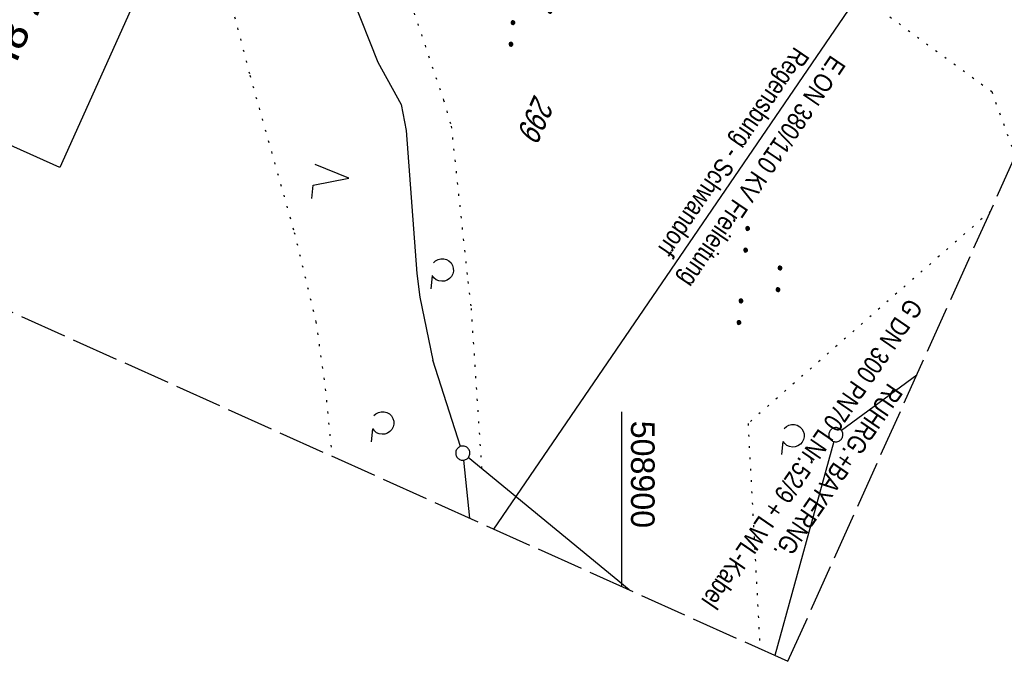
# Model space of a CAD drawing. Extents: x 508656 to 509297, y 448622 to 449584.
# Tile 7 of 51: x 508836 to 508941, y 448622 to 448690. Entities that reach past the tile are written whole.
import ezdxf

# ---------------------------------------------------------------- set-up
doc = ezdxf.new("R2010")
doc.units = 0
doc.header["$LTSCALE"] = 10
doc.header["$MEASUREMENT"] = 0
for name, pattern in [('AUSGEZOGEN', [0]), ('LT00', [0]), ('LT14', [0.6, 0.5, -0.1]), ('PUNKTX2_STR', [0.6, 0.1, -0.5])]:
    doc.linetypes.add(name, pattern=pattern)
doc.layers.get('0').update_dxf_attribs({"linetype": 'LT00'})
doc.layers.add('-BLATT_124-RAND', color=7, linetype='LT14', plot=False)
for name, color, linetype in [('BW_TEXT_A', 20, 'AUSGEZOGEN'), ('DFK_FLUR_NR', 250, 'LT00'), ('DFK_GZPKT', 250, 'LT00'), ('DFK_KATASTER', 250, 'LT00'), ('DFK_NUTZUNG', 250, 'LT00'), ('DFK_NUTZUNGSGRENZE', 70, 'PUNKTX2_STR'), ('GASLTG_TEXT', 250, 'Continuous'), ('STROM_FREILTG', 80, 'STROMFREILEITUNG'), ('STROM_TEXT', 80, 'Continuous'), ('V124_RASTER', 250, 'LT00')]:
    doc.layers.add(name, color=color, linetype=linetype)
doc.styles.add('Beschrift', font='ARIAL.TTF')
doc.styles.get("Standard").update_dxf_attribs({"font": 'ARIAL.TTF'})
doc.styles.add('Strom', font='txt-alt.shx')
doc.styles.add('Versorgungsltg', font='ARIAL.TTF', dxfattribs={"width": 0.8, "height": 2})
doc.linetypes.add('STROMFREILEITUNG', pattern='A,12.7,-5.5,["xx",Strom,S=2.5,R=0,X=-2.6,Y=-0.85],-4.35', length=22.55)

# ---------------------------------------------------------------- blocks, each defined once
blk = doc.blocks.new('SYMB7010')
at = {"color": 0, "linetype": 'ByBlock'}
for points in [[(-0.031408, 0.499213), (-0.093728, 0.49134), (-0.15457, 0.475719), (-0.212975, 0.452595), (-0.268021, 0.422333), (-0.31884, 0.385411), (-0.36463, 0.342411), (-0.40467, 0.29401), (-0.438329, 0.240973), (-0.465074, 0.184136), (-0.484486, 0.124395), (-0.496256, 0.062692), (-0.5002, 0)], [(-0.5002, 0), (-0.496256, -0.062692), (-0.484486, -0.124395), (-0.465075, -0.184136), (-0.438329, -0.240973), (-0.404671, -0.29401), (-0.36463, -0.342411), (-0.31884, -0.385411), (-0.268021, -0.422333), (-0.212975, -0.452595), (-0.154571, -0.475719), (-0.093728, -0.49134), (-0.031408, -0.499213), (0.031408, -0.499213)], [(0.5002, 0), (0.496256, 0.062692), (0.484485, 0.124395), (0.465074, 0.184136), (0.438329, 0.240973), (0.40467, 0.29401), (0.36463, 0.342411), (0.31884, 0.385411), (0.268021, 0.422333), (0.212975, 0.452595), (0.15457, 0.475719), (0.093728, 0.49134), (0.031408, 0.499213), (-0.031408, 0.499213)], [(0.031408, -0.499213), (0.093728, -0.491341), (0.15457, -0.475719), (0.212975, -0.452595), (0.268021, -0.422333), (0.31884, -0.385411), (0.36463, -0.342411), (0.404671, -0.294011), (0.438329, -0.240974), (0.465075, -0.184136), (0.484486, -0.124395), (0.496256, -0.062692), (0.500201, 0)]]:
    blk.add_lwpolyline(points, dxfattribs=at)
blk = doc.blocks.new('SYMB7212')
at = {"color": 0, "linetype": 'ByBlock'}
blk.add_line((0.07, -0.1), (0.21, -0.1), dxfattribs=at)
for points in [[(-0.119836, 0.00627), (-0.114449, 0.036077), (-0.101769, 0.063585), (-0.082606, 0.087042), (-0.05818, 0.104953), (-0.030047, 0.116177), (0, 0.12)], [(0, 0.12), (0.030047, 0.116177), (0.05818, 0.104953), (0.082606, 0.087041), (0.101769, 0.063585), (0.114449, 0.036077), (0.119836, 0.00627)], [(-0.068816, -0.098308), (-0.091239, -0.077945), (-0.107849, -0.052617), (-0.117589, -0.023936), (-0.119836, 0.00627)], [(0.119836, 0.00627), (0.117589, -0.023936), (0.107849, -0.052617), (0.091239, -0.077945), (0.068816, -0.098308)]]:
    blk.add_lwpolyline(points, dxfattribs=at)
blk = doc.blocks.new('SYMB7222')
at = {"color": 0, "linetype": 'ByBlock'}
blk.add_line((0, 0.185), (-0.11, -0.185), dxfattribs=at)
blk.add_lwpolyline([(0.25, -0.185), (0.11, -0.185), (0, 0.185)], dxfattribs=at)
blk = doc.blocks.new('SYMB7111')
at = {"color": 0, "linetype": 'ByBlock'}
for p, q in [((-0.12, 0.209164), (-0.12, 0.170836)), ((-0.115, 0.170204), (-0.115, 0.209796)), ((-0.11, 0.209164), (-0.11, 0.170836)), ((0.11, 0.209164), (0.11, 0.170836)), ((0.115, 0.170204), (0.115, 0.209796)), ((0.12, 0.209164), (0.12, 0.170836)), ((-0.13, 0.202919), (-0.13, 0.177081)), ((-0.125, 0.172895), (-0.125, 0.207105)), ((-0.105, 0.172895), (-0.105, 0.207105)), ((-0.1, 0.202919), (-0.1, 0.177081)), ((-0.095, 0.189874), (-0.095, 0.190146)), ((0.1, 0.202919), (0.1, 0.177081)), ((0.105, 0.172895), (0.105, 0.207105)), ((0.125, 0.172895), (0.125, 0.207105)), ((0.13, 0.202919), (0.13, 0.177081)), ((0.135, 0.189874), (0.135, 0.190146)), ((-0.515, -0.177081), (-0.515, -0.202919)), ((-0.51, -0.207105), (-0.51, -0.172895)), ((-0.505, -0.170836), (-0.505, -0.209164)), ((-0.5, -0.209796), (-0.5, -0.170204)), ((-0.495, -0.170836), (-0.495, -0.209164)), ((-0.49, -0.207105), (-0.49, -0.172895)), ((-0.485, -0.177081), (-0.485, -0.202919)), ((-0.48, -0.190126), (-0.48, -0.189854)), ((-0.285, -0.177081), (-0.285, -0.202919)), ((-0.28, -0.207105), (-0.28, -0.172895)), ((-0.275, -0.170836), (-0.275, -0.209164)), ((-0.27, -0.209796), (-0.27, -0.170204)), ((-0.265, -0.170836), (-0.265, -0.209164)), ((-0.26, -0.207105), (-0.26, -0.172895)), ((-0.255, -0.177081), (-0.255, -0.202919)), ((-0.25, -0.190126), (-0.25, -0.189854)), ((0.255, -0.177081), (0.255, -0.202919)), ((0.26, -0.207105), (0.26, -0.172895)), ((0.265, -0.170836), (0.265, -0.209164)), ((0.27, -0.209796), (0.27, -0.170204)), ((0.275, -0.170836), (0.275, -0.209164)), ((0.28, -0.207105), (0.28, -0.172895)), ((0.285, -0.177081), (0.285, -0.202919)), ((0.29, -0.190126), (0.29, -0.189854)), ((0.485, -0.177081), (0.485, -0.202919)), ((0.49, -0.207105), (0.49, -0.172895)), ((0.495, -0.170836), (0.495, -0.209164)), ((0.5, -0.209796), (0.5, -0.170204)), ((0.505, -0.170836), (0.505, -0.209164)), ((0.51, -0.207105), (0.51, -0.172895)), ((0.515, -0.177081), (0.515, -0.202919)), ((0.52, -0.190126), (0.52, -0.189854))]:
    blk.add_line(p, q, dxfattribs=at)
for points in [[(-0.095, 0.19), (-0.096981, 0.198678), (-0.10253, 0.205637), (-0.11055, 0.209499), (-0.11945, 0.209499), (-0.12747, 0.205637), (-0.133019, 0.198678), (-0.135, 0.19), (-0.133019, 0.181322), (-0.12747, 0.174363), (-0.11945, 0.170501), (-0.11055, 0.170501), (-0.10253, 0.174363), (-0.096981, 0.181322), (-0.095, 0.19)], [(0.135, 0.19), (0.133019, 0.198678), (0.12747, 0.205637), (0.11945, 0.209499), (0.11055, 0.209499), (0.10253, 0.205637), (0.096981, 0.198678), (0.095, 0.19), (0.096981, 0.181322), (0.10253, 0.174363), (0.11055, 0.170501), (0.11945, 0.170501), (0.12747, 0.174363), (0.133019, 0.181322), (0.135, 0.19)], [(-0.48, -0.19), (-0.481981, -0.181322), (-0.48753, -0.174363), (-0.49555, -0.170501), (-0.50445, -0.170501), (-0.51247, -0.174363), (-0.518019, -0.181322), (-0.52, -0.19), (-0.518019, -0.198678), (-0.51247, -0.205637), (-0.50445, -0.209499), (-0.49555, -0.209499), (-0.48753, -0.205637), (-0.481981, -0.198678), (-0.48, -0.19)], [(-0.25, -0.19), (-0.251981, -0.181322), (-0.25753, -0.174363), (-0.26555, -0.170501), (-0.27445, -0.170501), (-0.28247, -0.174363), (-0.288019, -0.181322), (-0.29, -0.19), (-0.288019, -0.198678), (-0.28247, -0.205637), (-0.27445, -0.209499), (-0.26555, -0.209499), (-0.25753, -0.205637), (-0.251981, -0.198678), (-0.25, -0.19)], [(0.29, -0.19), (0.288019, -0.181322), (0.28247, -0.174363), (0.27445, -0.170501), (0.26555, -0.170501), (0.25753, -0.174363), (0.251981, -0.181322), (0.25, -0.19), (0.251981, -0.198678), (0.25753, -0.205637), (0.26555, -0.209499), (0.27445, -0.209499), (0.28247, -0.205637), (0.288019, -0.198678), (0.29, -0.19)], [(0.52, -0.19), (0.518019, -0.181322), (0.51247, -0.174363), (0.50445, -0.170501), (0.49555, -0.170501), (0.48753, -0.174363), (0.481981, -0.181322), (0.48, -0.19), (0.481981, -0.198678), (0.48753, -0.205637), (0.49555, -0.209499), (0.50445, -0.209499), (0.51247, -0.205637), (0.518019, -0.198678), (0.52, -0.19)]]:
    blk.add_lwpolyline(points, dxfattribs=at)

msp = doc.modelspace()

# ---------------------------------------------------------------- linework, layer by layer
at = {"layer": '-BLATT_124-RAND'}
msp.add_lwpolyline([(509035.49, 449583.61), (508655.9, 448740.09), (508917.62, 448622.31), (509297.21, 449465.84), (509035.49, 449583.61)], dxfattribs=at)
at = {"layer": 'DFK_KATASTER'}
for p, q in [((508860.74, 448719.74), (508874.19, 448685.77)), ((508874.19, 448685.77), (508876.66, 448681.29)), ((508876.66, 448681.29), (508877.2, 448678.54)), ((508877.2, 448678.54), (508878.33, 448663.39)), ((508878.33, 448663.39), (508878.63, 448660.86)), ((508878.63, 448660.86), (508880.01, 448654.22)), ((508882.96, 448645.07), (508880.01, 448654.22)), ((508931.26, 448652.63), (508923.29, 448646.75)), ((508922.49, 448645.59), (508916.24, 448622.93)), ((508883.27, 448643.61), (508883.9, 448637.48)), ((508900.8, 448629.88), (508883.77, 448643.88))]:
    msp.add_line(p, q, dxfattribs=at)
at = {"layer": 'DFK_NUTZUNGSGRENZE', "ltscale": 0.2}
for p, q in [((508855.09, 448705.65), (508860.64, 448684.38)), ((508876.87, 448694.37), (508881.16, 448681.75)), ((508926.48, 448691.97), (508939.2, 448682.64)), ((508860.64, 448684.38), (508865.34, 448667.73)), ((508881.16, 448681.75), (508881.96, 448678.98)), ((508939.2, 448682.64), (508941.69, 448675.8)), ((508881.96, 448678.98), (508883.73, 448662.53)), ((508939.07, 448669.98), (508913.39, 448647.5)), ((508865.34, 448667.73), (508867.64, 448658.27)), ((508883.73, 448662.53), (508884.06, 448659.69)), ((508884.06, 448659.69), (508885.18, 448642.72)), ((508867.64, 448658.27), (508868.63, 448651.16)), ((508868.63, 448651.16), (508869.33, 448644.04)), ((508913.39, 448647.5), (508914.66, 448623.64))]:
    msp.add_line(p, q, dxfattribs=at)
at = {"layer": 'STROM_FREILTG', "ltscale": 0.05, "flags": 128}
msp.add_lwpolyline([(508886.49, 448636.32), (508996.23, 448797)], dxfattribs=at)
at = {"layer": 'V124_RASTER'}
msp.add_line((508900, 448648.74), (508900, 448630.24), dxfattribs=at)

# ---------------------------------------------------------------- block references
at = {"layer": 'DFK_GZPKT', "xscale": 1.500000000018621, "yscale": 1.5, "zscale": 1.5, "rotation": 264.7377099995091}
for p in [(508922.69, 448646.31), (508883.19, 448644.36)]:
    msp.add_blockref('SYMB7010', p, dxfattribs=at)
at = {"layer": 'DFK_NUTZUNG', "xscale": 10.00000000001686, "yscale": 10, "zscale": 10, "rotation": 264.7377100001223}
for name, p in [('SYMB7111', (508890.64, 448692.46)), ('SYMB7222', (508869.29, 448673.66)), ('SYMB7111', (508914.78, 448662.99)), ('SYMB7212', (508881, 448663.75)), ('SYMB7212', (508874.69, 448647.55)), ('SYMB7212', (508918.14, 448646.2))]:
    msp.add_blockref(name, p, dxfattribs=at)

# ---------------------------------------------------------------- texts
at = {"layer": 'DFK_FLUR_NR', "oblique": 13.754, "width": 0.75}
msp.add_text('299', height=2.5, rotation=245.772, dxfattribs=at).set_placement((508890.78, 448682.44))
at = {"layer": 'GASLTG_TEXT', "insert": (508921.55, 448643.33), "char_height": 2, "attachment_point": 5, "rotation": 235.5946, "style": 'Versorgungsltg'}
msp.add_mtext('{\\fArial|b0|i0|c238|p34;RUHRG.+BAYERNG.\\PG DN 300} {\\fArial|b0|i0|c238|p34;PN70 LNr.52/9 + LWL-Kabel}', dxfattribs=at)
at = {"layer": 'STROM_TEXT', "insert": (508913.14, 448675.33), "char_height": 2, "attachment_point": 5, "rotation": 235.8231, "line_spacing_factor": 1.1, "style": 'Versorgungsltg'}
msp.add_mtext('E.ON 380/110 KV Freileitung\\PRegensburg - Schwandorf', dxfattribs=at)
at = {"layer": 'V124_RASTER', "width": 0.976}
msp.add_text(' 508900', height=2.5, rotation=-90.0017, dxfattribs=at).set_placement((508901, 448648.74))

# ---------------------------------------------------------------- next in the draw order: texts
at = {"layer": 'BW_TEXT_A', "insert": (508854.34, 448712.35), "char_height": 2, "width": 37.5546, "attachment_point": 1, "rotation": 245.772, "style": 'Beschrift', "bg_fill": 3, "box_fill_scale": 1.5, "bg_fill_color": 256, "bg_fill_transparency": 3936932}
msp.add_mtext('\\pt10,14;{\\Funir_o|c0;\\H1.75x;6838722}\\P\\ptz;{\\H1.75x;N_93_M177,8L\\W0.8;\\P\\H0.3714x;\\W1;\\P\\H1.924x;Mautbrücke\\P\\H0.1999x;\\P\\pt14;\\H3.602x;\\Pbei  Km^I177.874\\PLänge^I14.92 m\\PHöhe            5.04 m}', dxfattribs=at)

# ---------------------------------------------------------------- next in the draw order: linework, layer by layer
at = {"layer": 'BW_TEXT_A'}
msp.add_lwpolyline([(508858.18, 448713.86), (508840.51, 448674.59), (508808.84, 448688.84), (508826.51, 448728.11)], close=True, dxfattribs=at)

doc.saveas('drawing.dxf')
